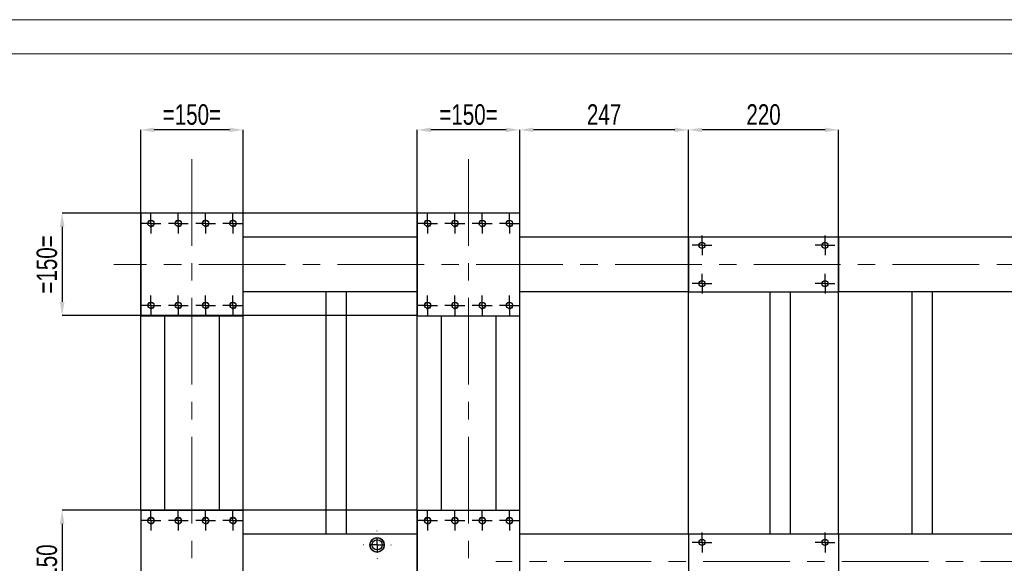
# Model space of a CAD drawing. Header units: millimetres. Extents: x 0 to 841, y 0 to 594.
# Tile 6 of 16: x 97 to 241, y 514 to 594. Entities that reach past the tile are written whole.
import ezdxf

# ---------------------------------------------------------------- set-up
doc = ezdxf.new("R2010")
doc.units = ezdxf.units.MM
doc.header["$PDSIZE"] = -1
doc.linetypes.add('CENTERX2', pattern=[20.32, 12.7, -2.54, 2.54, -2.54])
for name, color, linetype in [('COTES', 1, 'Continuous'), ('TRAIT-FINS', 9, 'Continuous'), ('TRAIT-MIXTES', 3, 'CENTERX2')]:
    doc.layers.add(name, color=color, linetype=linetype)
doc.layers.add('TRAIT-FORT', color=4, linetype='Continuous', lineweight=25)
doc.styles.add('SLDTEXTSTYLE0', font='TXT', dxfattribs={"width": 0.75})
doc.dimstyles.new('SLDDIMSTYLE1', dxfattribs={"dimtxt": 3, "dimasz": 2, "dimexe": 0, "dimexo": 0.0625, "dimgap": 0.75, "dimtad": 1, "dimdec": 0, "dimlfac": 10, "dimrnd": 1e-09, "dimzin": 12, "dimdsep": 46, "dimtxsty": 'SLDTEXTSTYLE0', "dimsah": 1, "dimcen": 0.09, "dimadec": 0, "dimazin": 3, "dimtfac": 1, "dimtdec": 0, "dimtofl": 0, "dimtmove": 0, "dimatfit": 3, "dimfxl": 1, "dimfrac": 2, "dimtolj": 1, "dimtzin": 12, "dimarcsym": 0})

# ---------------------------------------------------------------- blocks, each defined once
blk = doc.blocks.new('_D_64')
at = {"layer": 'COTES', "color": 0, "lineweight": -2, "transparency": 16777216}
for p, q in [((155.48, 414.73), (155.48, 577.87)), ((168.48, 577.87), (157.48, 577.87)), ((170.48, 414.73), (170.48, 577.87))]:
    blk.add_line(p, q, dxfattribs=at)
at = {"layer": 'COTES', "color": 0, "transparency": 16777216}
for points in [[(157.48, 578.2), (157.48, 577.54), (155.48, 577.87)], [(168.48, 578.2), (168.48, 577.54), (170.48, 577.87)]]:
    blk.add_solid(points, dxfattribs=at)
at = {"layer": 'Defpoints', "color": 0, "transparency": 16777216}
for p in [(155.48, 577.87), (155.48, 414.67), (170.48, 414.67)]:
    blk.add_point(p, dxfattribs=at)
at = {"layer": 'COTES', "color": 0, "transparency": 16777216, "insert": (162.98, 581.62), "char_height": 3, "attachment_point": 2, "style": 'SLDTEXTSTYLE0'}
blk.add_mtext('\\A1;=150=', dxfattribs=at)
blk = doc.blocks.new('_D_65')
at = {"layer": 'COTES', "color": 0, "lineweight": -2, "transparency": 16777216}
for p, q in [((114.98, 522.23), (114.98, 577.87)), ((127.98, 577.87), (116.98, 577.87)), ((129.98, 522.23), (129.98, 577.87))]:
    blk.add_line(p, q, dxfattribs=at)
at = {"layer": 'COTES', "color": 0, "transparency": 16777216}
for points in [[(116.98, 578.2), (116.98, 577.54), (114.98, 577.87)], [(127.98, 578.2), (127.98, 577.54), (129.98, 577.87)]]:
    blk.add_solid(points, dxfattribs=at)
at = {"layer": 'Defpoints', "color": 0, "transparency": 16777216}
for p in [(114.98, 577.87), (114.98, 522.17), (129.98, 522.17)]:
    blk.add_point(p, dxfattribs=at)
at = {"layer": 'COTES', "color": 0, "transparency": 16777216, "insert": (122.48, 581.62), "char_height": 3, "attachment_point": 2, "style": 'SLDTEXTSTYLE0'}
blk.add_mtext('\\A1;=150=', dxfattribs=at)
blk = doc.blocks.new('_D_68')
at = {"layer": 'COTES', "color": 0, "lineweight": -2, "transparency": 16777216}
for p, q in [((170.48, 565.73), (170.48, 577.87)), ((193.18, 577.87), (172.48, 577.87)), ((195.18, 562.23), (195.18, 577.87))]:
    blk.add_line(p, q, dxfattribs=at)
at = {"layer": 'COTES', "color": 0, "transparency": 16777216}
for points in [[(172.48, 578.2), (172.48, 577.54), (170.48, 577.87)], [(193.18, 578.2), (193.18, 577.54), (195.18, 577.87)]]:
    blk.add_solid(points, dxfattribs=at)
at = {"layer": 'Defpoints', "color": 0, "transparency": 16777216}
for p in [(170.48, 577.87), (170.48, 565.67), (195.18, 562.17)]:
    blk.add_point(p, dxfattribs=at)
at = {"layer": 'COTES', "color": 0, "transparency": 16777216, "insert": (182.83, 581.62), "char_height": 3, "attachment_point": 2, "style": 'SLDTEXTSTYLE0'}
blk.add_mtext('\\A1;247', dxfattribs=at)
blk = doc.blocks.new('_D_69')
at = {"layer": 'COTES', "color": 0, "lineweight": -2, "transparency": 16777216}
for p, q in [((195.18, 518.73), (195.18, 577.87)), ((215.18, 577.87), (197.18, 577.87)), ((217.18, 518.73), (217.18, 577.87))]:
    blk.add_line(p, q, dxfattribs=at)
at = {"layer": 'COTES', "color": 0, "transparency": 16777216}
for points in [[(197.18, 578.2), (197.18, 577.54), (195.18, 577.87)], [(215.18, 578.2), (215.18, 577.54), (217.18, 577.87)]]:
    blk.add_solid(points, dxfattribs=at)
at = {"layer": 'Defpoints', "color": 0, "transparency": 16777216}
for p in [(195.18, 577.87), (195.18, 518.67), (217.18, 518.67)]:
    blk.add_point(p, dxfattribs=at)
at = {"layer": 'COTES', "color": 0, "transparency": 16777216, "insert": (206.18, 581.62), "char_height": 3, "attachment_point": 2, "style": 'SLDTEXTSTYLE0'}
blk.add_mtext('\\A1;220', dxfattribs=at)
blk = doc.blocks.new('_D_73')
at = {"layer": 'COTES', "color": 0, "lineweight": -2, "transparency": 16777216}
for p, q in [((155.42, 522.17), (103.48, 522.17)), ((103.48, 520.17), (103.48, 509.17)), ((155.42, 507.17), (103.48, 507.17))]:
    blk.add_line(p, q, dxfattribs=at)
at = {"layer": 'COTES', "color": 0, "transparency": 16777216}
for points in [[(103.15, 520.17), (103.82, 520.17), (103.48, 522.17)], [(103.15, 509.17), (103.82, 509.17), (103.48, 507.17)]]:
    blk.add_solid(points, dxfattribs=at)
at = {"layer": 'Defpoints', "color": 0, "transparency": 16777216}
for p in [(155.48, 522.17), (103.48, 507.17), (155.48, 507.17)]:
    blk.add_point(p, dxfattribs=at)
at = {"layer": 'COTES', "color": 0, "transparency": 16777216, "insert": (99.73, 514.67), "char_height": 3, "attachment_point": 2, "rotation": 90, "style": 'SLDTEXTSTYLE0'}
blk.add_mtext('\\A1;150', dxfattribs=at)
blk = doc.blocks.new('_D_74')
at = {"layer": 'COTES', "color": 0, "lineweight": -2, "transparency": 16777216}
for p, q in [((155.42, 565.67), (103.48, 565.67)), ((103.48, 563.67), (103.48, 552.67)), ((155.42, 550.67), (103.48, 550.67))]:
    blk.add_line(p, q, dxfattribs=at)
at = {"layer": 'COTES', "color": 0, "transparency": 16777216}
for points in [[(103.15, 563.67), (103.82, 563.67), (103.48, 565.67)], [(103.15, 552.67), (103.82, 552.67), (103.48, 550.67)]]:
    blk.add_solid(points, dxfattribs=at)
at = {"layer": 'Defpoints', "color": 0, "transparency": 16777216}
for p in [(155.48, 565.67), (103.48, 550.67), (155.48, 550.67)]:
    blk.add_point(p, dxfattribs=at)
at = {"layer": 'COTES', "color": 0, "transparency": 16777216, "insert": (99.73, 558.17), "char_height": 3, "attachment_point": 2, "rotation": 90, "style": 'SLDTEXTSTYLE0'}
blk.add_mtext('\\A1;=150=', dxfattribs=at)
blk = doc.blocks.new('SW_CENTERMARKSYMBOL_37')
at = {"layer": 'TRAIT-MIXTES', "color": 0}
for p, q in [((0, 1), (0, 1.45)), ((-1, 0), (-1.45, 0)), ((0, 0), (-1, 0)), ((0, 0), (0, 1)), ((0, 0), (0, -1)), ((0, 0), (1, 0)), ((1, 0), (1.45, 0)), ((0, -1), (0, -1.45))]:
    blk.add_line(p, q, dxfattribs=at)
blk = doc.blocks.new('SW_CENTERMARKSYMBOL_39')
at = {"layer": 'TRAIT-MIXTES', "color": 0}
for p, q in [((0, 1), (0, 1.45)), ((-1, 0), (-1.45, 0)), ((0, 0), (-1, 0)), ((0, 0), (0, 1)), ((0, 0), (0, -1)), ((0, 0), (1, 0)), ((1, 0), (1.45, 0)), ((0, -1), (0, -1.45))]:
    blk.add_line(p, q, dxfattribs=at)
blk = doc.blocks.new('SW_CENTERMARKSYMBOL_41')
at = {"layer": 'TRAIT-MIXTES', "color": 0}
for p, q in [((0, 1), (0, 1.45)), ((-1, 0), (-1.45, 0)), ((0, 0), (-1, 0)), ((0, 0), (0, 1)), ((0, 0), (0, -1)), ((0, 0), (1, 0)), ((1, 0), (1.45, 0)), ((0, -1), (0, -1.45))]:
    blk.add_line(p, q, dxfattribs=at)
blk = doc.blocks.new('SW_CENTERMARKSYMBOL_42')
at = {"layer": 'TRAIT-MIXTES', "color": 0}
for p, q in [((0, 1), (0, 1.45)), ((-1, 0), (-1.45, 0)), ((0, 0), (-1, 0)), ((0, 0), (0, 1)), ((0, 0), (0, -1)), ((0, 0), (1, 0)), ((1, 0), (1.45, 0)), ((0, -1), (0, -1.45))]:
    blk.add_line(p, q, dxfattribs=at)
blk = doc.blocks.new('SW_CENTERMARKSYMBOL_53')
at = {"layer": 'TRAIT-MIXTES', "color": 0}
for p, q in [((0, 1), (0, 1.45)), ((-1, 0), (-1.45, 0)), ((0, 0), (-1, 0)), ((0, 0), (0, 1)), ((0, 0), (0, -1)), ((0, 0), (1, 0)), ((1, 0), (1.45, 0)), ((0, -1), (0, -1.45))]:
    blk.add_line(p, q, dxfattribs=at)
blk = doc.blocks.new('SW_CENTERMARKSYMBOL_54')
at = {"layer": 'TRAIT-MIXTES', "color": 0}
for p, q in [((0, 1), (0, 1.45)), ((-1, 0), (-1.45, 0)), ((0, 0), (-1, 0)), ((0, 0), (0, 1)), ((0, 0), (0, -1)), ((0, 0), (1, 0)), ((1, 0), (1.45, 0)), ((0, -1), (0, -1.45))]:
    blk.add_line(p, q, dxfattribs=at)
blk = doc.blocks.new('SW_CENTERMARKSYMBOL_55')
at = {"layer": 'TRAIT-MIXTES', "color": 0}
for p, q in [((0, 1), (0, 1.45)), ((-1, 0), (-1.45, 0)), ((0, 0), (-1, 0)), ((0, 0), (0, 1)), ((0, 0), (0, -1)), ((0, 0), (1, 0)), ((1, 0), (1.45, 0)), ((0, -1), (0, -1.45))]:
    blk.add_line(p, q, dxfattribs=at)
blk = doc.blocks.new('SW_CENTERMARKSYMBOL_56')
at = {"layer": 'TRAIT-MIXTES', "color": 0}
for p, q in [((0, 1), (0, 1.45)), ((-1, 0), (-1.45, 0)), ((0, 0), (-1, 0)), ((0, 0), (0, 1)), ((0, 0), (0, -1)), ((0, 0), (1, 0)), ((1, 0), (1.45, 0)), ((0, -1), (0, -1.45))]:
    blk.add_line(p, q, dxfattribs=at)
blk = doc.blocks.new('SW_CENTERMARKSYMBOL_57')
at = {"layer": 'TRAIT-MIXTES', "color": 0}
for p, q in [((0, 2), (0, 2.05)), ((-2, 0), (-2.05, 0)), ((0, 0), (-1, 0)), ((0, 0), (0, 1)), ((0, 0), (0, -1)), ((0, 0), (1, 0)), ((2, 0), (2.05, 0)), ((0, -2), (0, -2.05))]:
    blk.add_line(p, q, dxfattribs=at)
blk = doc.blocks.new('SW_CENTERMARKSYMBOL_59')
at = {"layer": 'TRAIT-MIXTES', "color": 0}
for p, q in [((0, 1), (0, 1.45)), ((-1, 0), (-1.45, 0)), ((0, 0), (-1, 0)), ((0, 0), (0, 1)), ((0, 0), (0, -1)), ((0, 0), (1, 0)), ((1, 0), (1.45, 0)), ((0, -1), (0, -1.45))]:
    blk.add_line(p, q, dxfattribs=at)
blk = doc.blocks.new('SW_CENTERMARKSYMBOL_60')
at = {"layer": 'TRAIT-MIXTES', "color": 0}
for p, q in [((0, 1), (0, 1.45)), ((-1, 0), (-1.45, 0)), ((0, 0), (-1, 0)), ((0, 0), (0, 1)), ((0, 0), (0, -1)), ((0, 0), (1, 0)), ((1, 0), (1.45, 0)), ((0, -1), (0, -1.45))]:
    blk.add_line(p, q, dxfattribs=at)
blk = doc.blocks.new('SW_CENTERMARKSYMBOL_61')
at = {"layer": 'TRAIT-MIXTES', "color": 0}
for p, q in [((0, 1), (0, 1.45)), ((-1, 0), (-1.45, 0)), ((0, 0), (-1, 0)), ((0, 0), (0, 1)), ((0, 0), (0, -1)), ((0, 0), (1, 0)), ((1, 0), (1.45, 0)), ((0, -1), (0, -1.45))]:
    blk.add_line(p, q, dxfattribs=at)
blk = doc.blocks.new('SW_CENTERMARKSYMBOL_62')
at = {"layer": 'TRAIT-MIXTES', "color": 0}
for p, q in [((0, 1), (0, 1.45)), ((-1, 0), (-1.45, 0)), ((0, 0), (-1, 0)), ((0, 0), (0, 1)), ((0, 0), (0, -1)), ((0, 0), (1, 0)), ((1, 0), (1.45, 0)), ((0, -1), (0, -1.45))]:
    blk.add_line(p, q, dxfattribs=at)
blk = doc.blocks.new('SW_CENTERMARKSYMBOL_63')
at = {"layer": 'TRAIT-MIXTES', "color": 0}
for p, q in [((0, 1), (0, 1.45)), ((-1, 0), (-1.45, 0)), ((0, 0), (-1, 0)), ((0, 0), (0, 1)), ((0, 0), (0, -1)), ((0, 0), (1, 0)), ((1, 0), (1.45, 0)), ((0, -1), (0, -1.45))]:
    blk.add_line(p, q, dxfattribs=at)
blk = doc.blocks.new('SW_CENTERMARKSYMBOL_64')
at = {"layer": 'TRAIT-MIXTES', "color": 0}
for p, q in [((0, 1), (0, 1.45)), ((-1, 0), (-1.45, 0)), ((0, 0), (-1, 0)), ((0, 0), (0, 1)), ((0, 0), (0, -1)), ((0, 0), (1, 0)), ((1, 0), (1.45, 0)), ((0, -1), (0, -1.45))]:
    blk.add_line(p, q, dxfattribs=at)
blk = doc.blocks.new('SW_CENTERMARKSYMBOL_65')
at = {"layer": 'TRAIT-MIXTES', "color": 0}
for p, q in [((0, 1), (0, 1.45)), ((-1, 0), (-1.45, 0)), ((0, 0), (-1, 0)), ((0, 0), (0, 1)), ((0, 0), (0, -1)), ((0, 0), (1, 0)), ((1, 0), (1.45, 0)), ((0, -1), (0, -1.45))]:
    blk.add_line(p, q, dxfattribs=at)
blk = doc.blocks.new('SW_CENTERMARKSYMBOL_66')
at = {"layer": 'TRAIT-MIXTES', "color": 0}
for p, q in [((0, 1), (0, 1.45)), ((-1, 0), (-1.45, 0)), ((0, 0), (-1, 0)), ((0, 0), (0, 1)), ((0, 0), (0, -1)), ((0, 0), (1, 0)), ((1, 0), (1.45, 0)), ((0, -1), (0, -1.45))]:
    blk.add_line(p, q, dxfattribs=at)
blk = doc.blocks.new('SW_CENTERMARKSYMBOL_87')
at = {"layer": 'TRAIT-MIXTES', "color": 0}
for p, q in [((0, 1), (0, 1.45)), ((-1, 0), (-1.45, 0)), ((0, 0), (-1, 0)), ((0, 0), (0, 1)), ((0, 0), (0, -1)), ((0, 0), (1, 0)), ((1, 0), (1.45, 0)), ((0, -1), (0, -1.45))]:
    blk.add_line(p, q, dxfattribs=at)
blk = doc.blocks.new('SW_CENTERMARKSYMBOL_89')
at = {"layer": 'TRAIT-MIXTES', "color": 0}
for p, q in [((0, 1), (0, 1.45)), ((-1, 0), (-1.45, 0)), ((0, 0), (-1, 0)), ((0, 0), (0, 1)), ((0, 0), (0, -1)), ((0, 0), (1, 0)), ((1, 0), (1.45, 0)), ((0, -1), (0, -1.45))]:
    blk.add_line(p, q, dxfattribs=at)
blk = doc.blocks.new('SW_CENTERMARKSYMBOL_96')
at = {"layer": 'TRAIT-MIXTES', "color": 0}
for p, q in [((0, 1), (0, 1.45)), ((-1, 0), (-1.45, 0)), ((0, 0), (-1, 0)), ((0, 0), (0, 1)), ((0, 0), (0, -1)), ((0, 0), (1, 0)), ((1, 0), (1.45, 0)), ((0, -1), (0, -1.45))]:
    blk.add_line(p, q, dxfattribs=at)
blk = doc.blocks.new('SW_CENTERMARKSYMBOL_98')
at = {"layer": 'TRAIT-MIXTES', "color": 0}
for p, q in [((0, 1), (0, 1.45)), ((-1, 0), (-1.45, 0)), ((0, 0), (-1, 0)), ((0, 0), (0, 1)), ((0, 0), (0, -1)), ((0, 0), (1, 0)), ((1, 0), (1.45, 0)), ((0, -1), (0, -1.45))]:
    blk.add_line(p, q, dxfattribs=at)
blk = doc.blocks.new('SW_CENTERMARKSYMBOL_100')
at = {"layer": 'TRAIT-MIXTES', "color": 0}
for p, q in [((0, 1), (0, 1.45)), ((-1, 0), (-1.45, 0)), ((0, 0), (-1, 0)), ((0, 0), (0, 1)), ((0, 0), (0, -1)), ((0, 0), (1, 0)), ((1, 0), (1.45, 0)), ((0, -1), (0, -1.45))]:
    blk.add_line(p, q, dxfattribs=at)
blk = doc.blocks.new('SW_CENTERMARKSYMBOL_101')
at = {"layer": 'TRAIT-MIXTES', "color": 0}
for p, q in [((0, 1), (0, 1.45)), ((-1, 0), (-1.45, 0)), ((0, 0), (-1, 0)), ((0, 0), (0, 1)), ((0, 0), (0, -1)), ((0, 0), (1, 0)), ((1, 0), (1.45, 0)), ((0, -1), (0, -1.45))]:
    blk.add_line(p, q, dxfattribs=at)
blk = doc.blocks.new('SW_CENTERMARKSYMBOL_112')
at = {"layer": 'TRAIT-MIXTES', "color": 0}
for p, q in [((0, 1), (0, 1.45)), ((-1, 0), (-1.45, 0)), ((0, 0), (-1, 0)), ((0, 0), (0, 1)), ((0, 0), (0, -1)), ((0, 0), (1, 0)), ((1, 0), (1.45, 0)), ((0, -1), (0, -1.45))]:
    blk.add_line(p, q, dxfattribs=at)
blk = doc.blocks.new('SW_CENTERMARKSYMBOL_113')
at = {"layer": 'TRAIT-MIXTES', "color": 0}
for p, q in [((0, 1), (0, 1.45)), ((-1, 0), (-1.45, 0)), ((0, 0), (-1, 0)), ((0, 0), (0, 1)), ((0, 0), (0, -1)), ((0, 0), (1, 0)), ((1, 0), (1.45, 0)), ((0, -1), (0, -1.45))]:
    blk.add_line(p, q, dxfattribs=at)
blk = doc.blocks.new('SW_CENTERMARKSYMBOL_114')
at = {"layer": 'TRAIT-MIXTES', "color": 0}
for p, q in [((0, 1), (0, 1.45)), ((-1, 0), (-1.45, 0)), ((0, 0), (-1, 0)), ((0, 0), (0, 1)), ((0, 0), (0, -1)), ((0, 0), (1, 0)), ((1, 0), (1.45, 0)), ((0, -1), (0, -1.45))]:
    blk.add_line(p, q, dxfattribs=at)
blk = doc.blocks.new('SW_CENTERMARKSYMBOL_115')
at = {"layer": 'TRAIT-MIXTES', "color": 0}
for p, q in [((0, 1), (0, 1.45)), ((-1, 0), (-1.45, 0)), ((0, 0), (-1, 0)), ((0, 0), (0, 1)), ((0, 0), (0, -1)), ((0, 0), (1, 0)), ((1, 0), (1.45, 0)), ((0, -1), (0, -1.45))]:
    blk.add_line(p, q, dxfattribs=at)
blk = doc.blocks.new('SW_CENTERMARKSYMBOL_116')
at = {"layer": 'TRAIT-MIXTES', "color": 0}
for p, q in [((0, 1), (0, 1.45)), ((-1, 0), (-1.45, 0)), ((0, 0), (-1, 0)), ((0, 0), (0, 1)), ((0, 0), (0, -1)), ((0, 0), (1, 0)), ((1, 0), (1.45, 0)), ((0, -1), (0, -1.45))]:
    blk.add_line(p, q, dxfattribs=at)
blk = doc.blocks.new('SW_CENTERMARKSYMBOL_117')
at = {"layer": 'TRAIT-MIXTES', "color": 0}
for p, q in [((0, 1), (0, 1.45)), ((-1, 0), (-1.45, 0)), ((0, 0), (-1, 0)), ((0, 0), (0, 1)), ((0, 0), (0, -1)), ((0, 0), (1, 0)), ((1, 0), (1.45, 0)), ((0, -1), (0, -1.45))]:
    blk.add_line(p, q, dxfattribs=at)
blk = doc.blocks.new('SW_CENTERMARKSYMBOL_118')
at = {"layer": 'TRAIT-MIXTES', "color": 0}
for p, q in [((0, 1), (0, 1.45)), ((-1, 0), (-1.45, 0)), ((0, 0), (-1, 0)), ((0, 0), (0, 1)), ((0, 0), (0, -1)), ((0, 0), (1, 0)), ((1, 0), (1.45, 0)), ((0, -1), (0, -1.45))]:
    blk.add_line(p, q, dxfattribs=at)
blk = doc.blocks.new('SW_CENTERMARKSYMBOL_119')
at = {"layer": 'TRAIT-MIXTES', "color": 0}
for p, q in [((0, 1), (0, 1.45)), ((-1, 0), (-1.45, 0)), ((0, 0), (-1, 0)), ((0, 0), (0, 1)), ((0, 0), (0, -1)), ((0, 0), (1, 0)), ((1, 0), (1.45, 0)), ((0, -1), (0, -1.45))]:
    blk.add_line(p, q, dxfattribs=at)

msp = doc.modelspace()

# ---------------------------------------------------------------- linework, layer by layer
at = {"lineweight": 18}
for p, q in [((841, 594), (0, 594)), ((836, 589), (5, 589))]:
    msp.add_line(p, q, dxfattribs=at)
at = {"layer": 'TRAIT-FINS', "lineweight": 18}
for centre in [(116.483, 564.166), (120.483, 564.166), (124.483, 564.166), (128.483, 564.166), (156.983, 564.166), (160.983, 564.166), (164.983, 564.166), (168.983, 564.166), (116.483, 552.166), (120.483, 552.166), (124.483, 552.166), (128.483, 552.166), (156.983, 552.166), (160.983, 552.166), (164.983, 552.166), (168.983, 552.166), (116.483, 520.666), (120.483, 520.666), (124.483, 520.666), (128.483, 520.666), (156.983, 520.666), (160.983, 520.666), (164.983, 520.666), (168.983, 520.666)]:
    msp.add_arc(centre, 0.5, 255, 195, dxfattribs=at)
at = {"layer": 'TRAIT-FORT', "lineweight": 25}
for p, q in [((114.983, 565.666), (114.983, 550.666)), ((129.983, 565.666), (114.983, 565.666)), ((129.983, 550.666), (129.983, 565.666)), ((155.483, 565.666), (155.483, 550.666)), ((170.483, 565.666), (155.483, 565.666)), ((170.483, 550.666), (170.483, 565.666)), ((155.483, 562.166), (129.983, 562.166)), ((195.183, 562.166), (170.483, 562.166)), ((217.183, 562.166), (195.183, 562.166)), ((195.183, 562.166), (195.183, 554.166)), ((217.183, 554.166), (217.183, 562.166)), ((277.483, 562.166), (217.183, 562.166)), ((155.483, 554.166), (129.983, 554.166)), ((142.083, 554.166), (142.083, 518.666)), ((145.083, 554.166), (145.083, 518.666)), ((195.183, 554.166), (170.483, 554.166)), ((195.183, 554.166), (217.183, 554.166)), ((207.083, 554.166), (207.083, 518.666)), ((210.083, 554.166), (210.083, 518.666)), ((270.983, 554.166), (217.183, 554.166)), ((227.883, 554.166), (227.883, 518.666)), ((230.883, 554.166), (230.883, 518.666)), ((114.983, 550.666), (129.983, 550.666)), ((118.483, 550.666), (118.483, 522.166)), ((126.483, 550.666), (126.483, 522.166)), ((155.483, 550.666), (170.483, 550.666)), ((158.983, 550.666), (158.983, 522.166)), ((166.983, 550.666), (166.983, 522.166)), ((129.983, 522.166), (114.983, 522.166)), ((114.983, 522.166), (114.983, 507.166)), ((129.983, 507.166), (129.983, 522.166)), ((155.483, 522.166), (155.483, 507.166)), ((170.483, 522.166), (155.483, 522.166)), ((170.483, 507.166), (170.483, 522.166)), ((155.483, 518.666), (129.983, 518.666)), ((195.183, 518.666), (170.483, 518.666)), ((217.183, 518.666), (195.183, 518.666)), ((195.183, 518.666), (195.183, 510.666)), ((217.183, 510.666), (217.183, 518.666)), ((270.983, 518.666), (217.183, 518.666))]:
    msp.add_line(p, q, dxfattribs=at)
for centre, radius in [((116.483, 564.166), 0.45), ((120.483, 564.166), 0.45), ((124.483, 564.166), 0.45), ((128.483, 564.166), 0.45), ((156.983, 564.166), 0.45), ((160.983, 564.166), 0.45), ((164.983, 564.166), 0.45), ((168.983, 564.166), 0.45), ((197.183, 560.966), 0.45), ((215.183, 560.966), 0.45), ((197.183, 555.366), 0.45), ((215.183, 555.366), 0.45), ((116.483, 552.166), 0.45), ((120.483, 552.166), 0.45), ((124.483, 552.166), 0.45), ((128.483, 552.166), 0.45), ((156.983, 552.166), 0.45), ((160.983, 552.166), 0.45), ((164.983, 552.166), 0.45), ((168.983, 552.166), 0.45), ((116.483, 520.666), 0.45), ((120.483, 520.666), 0.45), ((124.483, 520.666), 0.45), ((128.483, 520.666), 0.45), ((156.983, 520.666), 0.45), ((160.983, 520.666), 0.45), ((164.983, 520.666), 0.45), ((168.983, 520.666), 0.45), ((149.592, 517.112), 1.05), ((149.592, 517.112), 0.75), ((197.183, 517.466), 0.45), ((215.183, 517.466), 0.45)]:
    msp.add_circle(centre, radius, dxfattribs=at)
msp.add_arc((149.592, 517.112), 1.05, 114.71506, 65.28494, dxfattribs=at)
msp.add_open_spline([(149.153, 518.066), (149.223, 518.098), (149.294, 518.122), (149.404, 518.146), (149.442, 518.152), (149.517, 518.16), (149.555, 518.162), (149.63, 518.162), (149.667, 518.16), (149.742, 518.152), (149.78, 518.146), (149.891, 518.122), (149.962, 518.098), (150.031, 518.066)], degree=3, knots=[0, 0, 0, 0, 0.25, 0.25, 0.375, 0.375, 0.5, 0.5, 0.625, 0.625, 0.75, 0.75, 1, 1, 1, 1], dxfattribs=at)
at = {"layer": 'TRAIT-MIXTES', "lineweight": 18}
for p, q in [((122.483, 573.591), (122.483, 393.166)), ((162.983, 573.591), (162.983, 389.685)), ((278.415, 558.166), (111.037, 558.166)), ((270.983, 514.666), (166.983, 514.666))]:
    msp.add_line(p, q, dxfattribs=at)

# ---------------------------------------------------------------- block references
at = {"layer": 'TRAIT-MIXTES'}
for name, p in [('SW_CENTERMARKSYMBOL_59', (116.483, 564.166)), ('SW_CENTERMARKSYMBOL_61', (120.483, 564.166)), ('SW_CENTERMARKSYMBOL_63', (124.483, 564.166)), ('SW_CENTERMARKSYMBOL_64', (128.483, 564.166)), ('SW_CENTERMARKSYMBOL_112', (156.983, 564.166)), ('SW_CENTERMARKSYMBOL_114', (160.983, 564.166)), ('SW_CENTERMARKSYMBOL_116', (164.983, 564.166)), ('SW_CENTERMARKSYMBOL_117', (168.983, 564.166)), ('SW_CENTERMARKSYMBOL_53', (197.183, 560.966)), ('SW_CENTERMARKSYMBOL_55', (215.183, 560.966)), ('SW_CENTERMARKSYMBOL_54', (197.183, 555.366)), ('SW_CENTERMARKSYMBOL_56', (215.183, 555.366)), ('SW_CENTERMARKSYMBOL_66', (116.483, 552.166)), ('SW_CENTERMARKSYMBOL_60', (120.483, 552.166)), ('SW_CENTERMARKSYMBOL_65', (124.483, 552.166)), ('SW_CENTERMARKSYMBOL_62', (128.483, 552.166)), ('SW_CENTERMARKSYMBOL_119', (156.983, 552.166)), ('SW_CENTERMARKSYMBOL_113', (160.983, 552.166)), ('SW_CENTERMARKSYMBOL_118', (164.983, 552.166)), ('SW_CENTERMARKSYMBOL_115', (168.983, 552.166)), ('SW_CENTERMARKSYMBOL_96', (116.483, 520.666)), ('SW_CENTERMARKSYMBOL_98', (120.483, 520.666)), ('SW_CENTERMARKSYMBOL_100', (124.483, 520.666)), ('SW_CENTERMARKSYMBOL_101', (128.483, 520.666)), ('SW_CENTERMARKSYMBOL_37', (156.983, 520.666)), ('SW_CENTERMARKSYMBOL_39', (160.983, 520.666)), ('SW_CENTERMARKSYMBOL_41', (164.983, 520.666)), ('SW_CENTERMARKSYMBOL_42', (168.983, 520.666)), ('SW_CENTERMARKSYMBOL_57', (149.592, 517.112)), ('SW_CENTERMARKSYMBOL_87', (197.183, 517.466)), ('SW_CENTERMARKSYMBOL_89', (215.183, 517.466))]:
    msp.add_blockref(name, p, dxfattribs=at)

# ---------------------------------------------------------------- dimensions: what is measured, and where the dimension line sits
at = {"layer": 'COTES'}
for base, p1, p2, picture, middle in [((114.983, 577.872), (129.983, 522.166), (114.983, 522.166), '_D_65', (122.483, 577.872)), ((155.483, 577.872), (170.483, 414.666), (155.483, 414.666), '_D_64', (162.983, 577.872))]:
    dim = msp.add_linear_dim(base=base, p1=p1, p2=p2, text='=<>=', dimstyle='SLDDIMSTYLE1', dxfattribs=at)
    dim.commit()
    dim.dimension.update_dxf_attribs({"geometry": picture, "text_midpoint": middle, "dimtype": 160})
for base, p1, p2, picture, middle in [((170.483, 577.872), (195.183, 562.166), (170.483, 565.666), '_D_68', (182.833, 577.872)), ((195.183, 577.872), (217.183, 518.666), (195.183, 518.666), '_D_69', (206.183, 577.872))]:
    dim = msp.add_linear_dim(base=base, p1=p1, p2=p2, dimstyle='SLDDIMSTYLE1', dxfattribs=at)
    dim.commit()
    dim.dimension.update_dxf_attribs({"geometry": picture, "text_midpoint": middle, "dimtype": 160})
dim = msp.add_linear_dim(base=(103.483, 550.666), p1=(155.483, 565.666), p2=(155.483, 550.666), angle=90, text='=<>=', dimstyle='SLDDIMSTYLE1', dxfattribs=at)
dim.commit()
dim.dimension.update_dxf_attribs({"geometry": '_D_74', "text_midpoint": (103.483, 558.166), "dimtype": 160})
dim = msp.add_linear_dim(base=(103.483, 507.166), p1=(155.483, 522.166), p2=(155.483, 507.166), angle=90, dimstyle='SLDDIMSTYLE1', dxfattribs=at)
dim.commit()
dim.dimension.update_dxf_attribs({"geometry": '_D_73', "text_midpoint": (103.483, 514.666), "dimtype": 160})

doc.saveas('drawing.dxf')
